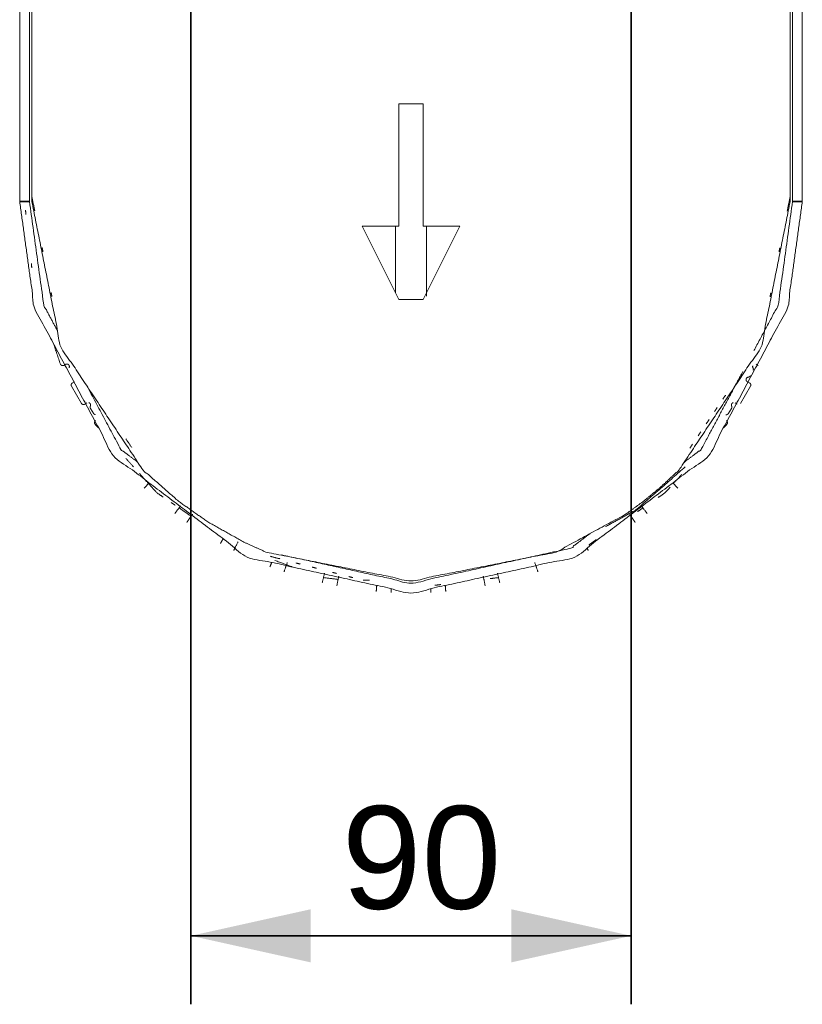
# Model space of a CAD drawing. Header units: millimetres. Extents: x 4 to 1188, y 1 to 840.
# Tile 69 of 256: x 327 to 350, y 550 to 578. Entities that reach past the tile are written whole.
import ezdxf

# ---------------------------------------------------------------- set-up
doc = ezdxf.new("R2010")
doc.units = ezdxf.units.MM
doc.layers.add('1', color=7, linetype='Continuous')
doc.styles.add('Arial Unicode MS', font='Arial Unicode MS')
doc.dimstyles.get("Standard").update_dxf_attribs({"dimtxt": 0.18, "dimasz": 0.18, "dimexe": 0.18, "dimexo": 0.0625, "dimgap": 0.09, "dimtad": 0, "dimtih": 1, "dimtoh": 1, "dimdec": 4, "dimzin": 0, "dimdsep": 46, "dimtxsty": 'Standard', "dimcen": 0.09, "dimadec": 0, "dimazin": 0, "dimtfac": 1, "dimtdec": 4, "dimtofl": 0, "dimtmove": 0, "dimatfit": 3, "dimfxl": 0, "dimtolj": 1, "dimtzin": 0, "dimarcsym": 0})

# ---------------------------------------------------------------- blocks, each defined once
blk = doc.blocks.new('_U12')
at = {"layer": '1', "color": 18, "lineweight": 35}
for p, q in [((331.79, 756.297), (331.79, 549.535)), ((344.647, 756.297), (344.647, 549.535)), ((331.79, 551.535), (344.647, 551.535))]:
    blk.add_line(p, q, dxfattribs=at)
at = {"layer": '1', "color": 18, "lineweight": 70}
for points in [[(331.79, 551.535), (335.29, 552.311), (335.29, 550.759)], [(344.647, 551.535), (341.147, 550.759), (341.147, 552.311)]]:
    blk.add_solid(points, dxfattribs=at)
at = {"layer": '1', "color": 18, "linetype": 'Continuous', "lineweight": 13, "insert": (336.196, 552.282), "char_height": 3, "attachment_point": 7, "line_spacing_factor": 1.047437, "style": 'Arial Unicode MS'}
blk.add_mtext('\\fArial Unicode MS|b0|i0;\\W1.0000;90', dxfattribs=at)

msp = doc.modelspace()

# ---------------------------------------------------------------- linework, layer by layer
at = {"layer": '1', "color": 154, "linetype": 'Continuous', "lineweight": 13}
for p, q in [((327.0753, 579.3288), (327.0753, 572.9716)), ((349.361, 572.9716), (349.361, 579.3288)), ((326.7896, 579.1859), (326.7896, 572.9716)), ((349.6467, 572.9716), (349.6467, 579.1859)), ((337.861, 575.8252), (337.861, 572.2538)), ((338.5753, 575.8252), (337.861, 575.8252)), ((338.5753, 572.2538), (338.5753, 575.8252)), ((337.861, 572.2538), (336.7896, 572.2538)), ((336.7896, 572.2538), (337.861, 570.1109)), ((338.5753, 570.1109), (339.6467, 572.2538)), ((337.861, 570.1109), (338.5753, 570.1109)), ((328.0763, 568.1906), (328.1383, 568.2218)), ((348.298, 568.2218), (348.36, 568.1906)), ((328.5929, 567.0791), (328.3024, 567.5822)), ((328.3951, 567.7113), (328.3331, 567.6801)), ((348.1339, 567.5822), (347.8434, 567.0791)), ((348.1032, 567.6801), (348.0412, 567.7113)), ((328.6931, 567.0566), (328.7511, 567.0948)), ((328.8582, 566.9316), (328.9577, 566.7803)), ((347.4786, 566.7803), (347.5781, 566.9316)), ((347.6852, 567.0948), (347.7432, 567.0566)), ((333.1684, 563.0382), (333.1686, 563.0386))]:
    msp.add_line(p, q, dxfattribs=at)
at = {"layer": '1', "color": 154, "linetype": 'Continuous', "lineweight": 35}
for p, q in [((326.7896, 572.9716), (327.0753, 572.9716)), ((349.361, 572.9716), (349.6467, 572.9716))]:
    msp.add_line(p, q, dxfattribs=at)
at = {"layer": '1', "color": 154, "linetype": 'Continuous', "lineweight": 13}
for points, knots in [([(327.1467, 572.9681), (327.1467, 580.8752), (327.1467, 585.3966), (327.1467, 591.8181), (327.1467, 595.2145), (327.1467, 602.8073), (327.1467, 611.6752), (327.1467, 632.3538), (327.1467, 644.2859), (327.1467, 647.4359), (327.1467, 652.3966), (327.1467, 658.4145), (327.1467, 666.8073), (327.1467, 673.2895), (327.1467, 696.5931), (327.1467, 697.4252), (327.1467, 706.0502), (327.1467, 716.3466), (327.1467, 726.6538), (327.1467, 737.2752), (327.1467, 745.5431), (327.1467, 752.6323), (327.1467, 753.3931), (327.1467, 756.0538), (327.1467, 762.8288), (327.1467, 778.6823)], [0, 0, 0.0384375, 0.0604167, 0.091632, 0.1081423, 0.1450521, 0.1881597, 0.2886805, 0.346684, 0.3619965, 0.3861111, 0.4153646, 0.4561632, 0.4876736, 0.6009549, 0.605, 0.6469271, 0.6969792, 0.7470833, 0.7987153, 0.8389063, 0.873368, 0.877066, 0.89, 0.922934, 1, 1]), ([(349.2896, 778.6823), (349.2896, 762.8288), (349.2896, 756.0538), (349.2896, 754.9216), (349.2896, 752.6323), (349.2896, 745.5431), (349.2896, 728.9038), (349.2896, 716.3466), (349.2896, 709.0466), (349.2896, 701.8145), (349.2896, 696.5931), (349.2896, 692.1645), (349.2896, 669.3645), (349.2896, 666.8073), (349.2896, 658.4145), (349.2896, 652.3966), (349.2896, 647.4359), (349.2896, 638.3395), (349.2896, 627.3252), (349.2896, 607.2966), (349.2896, 600.243), (349.2896, 593.9073), (349.2896, 588.8181), (349.2896, 580.8752), (349.2896, 572.9681)], [0, 0, 0.077066, 0.11, 0.1155035, 0.126632, 0.1610937, 0.2419792, 0.3030208, 0.338507, 0.3736632, 0.3990451, 0.4205729, 0.5314062, 0.5438368, 0.5846354, 0.6138889, 0.6380035, 0.6822222, 0.7357639, 0.833125, 0.8674132, 0.8982118, 0.9229514, 0.9615625, 1, 1]), ([(349.6467, 572.9716), (349.2176, 569.8694), (346.9085, 565.5494), (343.0028, 562.5928), (338.2181, 561.543), (333.4335, 562.5928), (329.5278, 565.5494), (327.2187, 569.8694), (326.7896, 572.9716)], [0, 0, 0.0878351, 0.2252234, 0.3626118, 0.4999999, 0.6373883, 0.7747767, 0.9121649, 1, 1]), ([(327.8983, 569.1899), (327.4936, 569.947), (327.0753, 572.9716)], [0, 0, 0.2194614, 1, 1]), ([(349.2896, 572.9681), (348.4468, 568.7312), (346.0468, 565.1394), (345.4998, 564.6281), (345.01, 564.2246), (344.5035, 563.8537), (342.455, 562.7394), (338.2181, 561.8966), (333.9813, 562.7394), (333.332, 563.0331), (332.2801, 563.6237), (331.4263, 564.2246), (330.3895, 565.1394), (327.9895, 568.7312), (327.1467, 572.9681)], [0, 0, 0.1248226, 0.2496453, 0.2712818, 0.2896181, 0.3077556, 0.3751393, 0.4999619, 0.6247845, 0.6453763, 0.6802328, 0.7104012, 0.7503548, 0.8751774, 1, 1]), ([(349.361, 572.9716), (348.9426, 569.947), (348.2348, 568.6227)], [0, 0, 0.6703365, 1, 1]), ([(327.9794, 568.2244), (327.9963, 568.2015), (328.0207, 568.187), (328.0489, 568.1832), (328.0763, 568.1906)], [0, 0, 0.2500298, 0.4999813, 0.7499974, 1, 1]), ([(328.1383, 568.2218), (328.1683, 568.2294), (328.1987, 568.2236), (328.2238, 568.2055), (328.2388, 568.1785), (328.2411, 568.1477), (328.2301, 568.1188)], [0, 0, 0.1666812, 0.333341, 0.4999964, 0.6666456, 0.833335, 1, 1]), ([(348.2062, 568.1188), (348.1952, 568.1477), (348.1974, 568.1785)], [0, 0, 0.4999975, 1, 1]), ([(348.2103, 568.0475), (348.2174, 568.0712), (348.216, 568.096), (348.2062, 568.1188)], [0, 0, 0.3333357, 0.6666586, 1, 1]), ([(347.907, 568.0095), (346.6912, 565.7349), (346.1925, 565.3573)], [0, 0, 0.804796, 1, 1]), ([(348.0412, 567.7113), (348.0172, 567.7309), (348.0038, 567.7587), (348.0034, 567.7896), (348.016, 567.8178), (348.0394, 567.838), (348.0692, 567.8464)], [0, 0, 0.1666825, 0.3333097, 0.4999826, 0.6666307, 0.833306, 1, 1]), ([(348.0692, 567.8464), (348.0933, 567.8522), (348.1141, 567.8658), (348.1289, 567.8857)], [0, 0, 0.3332922, 0.6666643, 1, 1]), ([(328.3331, 567.6801), (328.3107, 567.6626), (328.297, 567.6377), (328.2941, 567.6094), (328.3024, 567.5822)], [0, 0, 0.2500341, 0.5000127, 0.7500082, 1, 1]), ([(330.2438, 565.3573), (329.745, 565.7349), (328.7221, 567.6488)], [0, 0, 0.2237626, 1, 1]), ([(348.1339, 567.5822), (348.1422, 567.6094), (348.1393, 567.6377), (348.1256, 567.6626), (348.1032, 567.6801)], [0, 0, 0.2499868, 0.4999774, 0.7500182, 1, 1]), ([(328.5929, 567.0791), (328.6123, 567.0583), (328.6382, 567.0466), (328.6667, 567.0461), (328.693, 567.0566)], [0, 0, 0.2500155, 0.5000057, 0.7500393, 1, 1]), ([(328.8108, 567.1035), (328.8108, 567.1035), (328.8378, 567.0884), (328.8559, 567.0633), (328.8617, 567.0329), (328.8541, 567.003)], [0, 0, 0.0000168, 0.2499801, 0.5000098, 0.7499888, 1, 1]), ([(328.8541, 567.003), (328.847, 566.9792), (328.8484, 566.9544), (328.8582, 566.9316)], [0, 0, 0.3333581, 0.6666698, 1, 1]), ([(347.5822, 567.003), (347.5746, 567.0329), (347.5804, 567.0633), (347.5985, 567.0884), (347.6255, 567.1035)], [0, 0, 0.2500156, 0.4999858, 0.7500199, 1, 1]), ([(347.5781, 566.9316), (347.5879, 566.9544), (347.5893, 566.9792), (347.5822, 567.003)], [0, 0, 0.3333414, 0.6666643, 1, 1]), ([(328.9577, 566.7803), (328.9747, 566.7622), (328.9968, 566.7511)], [0, 0, 0.5000357, 1, 1]), ([(347.4148, 566.7482), (347.4395, 566.7511), (347.4616, 566.7622), (347.4786, 566.7803)], [0, 0, 0.3333855, 0.6666363, 1, 1]), ([(329.0068, 566.579), (328.9866, 566.559), (328.9758, 566.5327), (328.9762, 566.5043), (328.9876, 566.4782)], [0, 0, 0.2500084, 0.4999777, 0.7499658, 1, 1]), ([(347.4487, 566.4782), (347.4601, 566.5043), (347.4605, 566.5327), (347.4497, 566.559), (347.4295, 566.579)], [0, 0, 0.2500207, 0.4999953, 0.7499511, 1, 1]), ([(343.9005, 563.4814), (344.7858, 563.9699), (346.2288, 565.2261)], [0, 0, 0.3457715, 1, 1]), ([(330.9757, 564.3483), (330.7908, 564.4744), (330.2902, 565.0307)], [0, 0, 0.2301589, 1, 1]), ([(345.7897, 564.6347), (345.6454, 564.4744), (345.4328, 564.3293)], [0, 0, 0.4558345, 1, 1]), ([(331.4898, 564.0895), (331.4891, 564.0885), (331.3173, 563.8617)], [0, 0, 0.0042058, 1, 1]), ([(331.7978, 563.7876), (331.4574, 564.0198), (331.4442, 564.0288)], [0, 0, 0.962834, 1, 1]), ([(331.6698, 563.6051), (331.8333, 563.8389), (331.8335, 563.8393)], [0, 0, 0.9984246, 1, 1]), ([(343.4463, 563.2785), (342.8832, 562.8523), (338.2181, 561.8288), (334.4443, 562.6568)], [0, 0, 0.0755634, 0.5865974, 1, 1]), ([(333.0391, 562.7839), (333.1684, 563.0382), (333.1686, 563.0386)], [0, 0, 0.9984302, 1, 1]), ([(333.0391, 562.7839), (333.1684, 563.0382), (333.1686, 563.0386)], [0, 0, 0.9984302, 1, 1]), ([(333.0391, 562.7839), (333.1684, 563.0382), (333.1686, 563.0386)], [0, 0, 0.9984302, 1, 1]), ([(333.0391, 562.7839), (333.1684, 563.0382), (333.1686, 563.0386)], [0, 0, 0.9984302, 1, 1]), ([(333.0391, 562.7839), (333.1684, 563.0382), (333.1686, 563.0386)], [0, 0, 0.9984302, 1, 1]), ([(333.0391, 562.7839), (333.1684, 563.0382), (333.1686, 563.0386)], [0, 0, 0.9984302, 1, 1]), ([(343.6322, 563.1012), (343.4184, 562.9554), (343.4184, 562.9554)], [0, 0, 0.9999825, 1, 1]), ([(334.5095, 562.1615), (334.6021, 562.4313), (334.6022, 562.4318)], [0, 0, 0.9984169, 1, 1]), ([(341.834, 562.4317), (341.8344, 562.4306), (341.9267, 562.1615)], [0, 0, 0.0041987, 1, 1]), ([(335.6907, 562.1192), (335.6904, 562.118), (335.6258, 561.8409)], [0, 0, 0.0042048, 1, 1]), ([(336.0523, 561.7501), (336.1064, 562.0302), (336.1065, 562.0307)], [0, 0, 0.9984137, 1, 1]), ([(340.3297, 562.0307), (340.33, 562.0295), (340.3839, 561.7501)], [0, 0, 0.0042019, 1, 1]), ([(340.8104, 561.8409), (340.7457, 562.1187), (340.7456, 562.1192)], [0, 0, 0.9984305, 1, 1])]:
    msp.add_open_spline(points, degree=1, knots=knots, dxfattribs=at)
for points in [[(327.2292, 572.7025), (327.1467, 573.1145)], [(327.2292, 572.7025), (327.1467, 573.1145)], [(349.2896, 573.1145), (349.2055, 572.6945)], [(349.2896, 573.1145), (349.2055, 572.6945)], [(326.9729, 572.6003), (326.9599, 572.7195)], [(337.7646, 570.3038), (337.7646, 572.2539)], [(339.6467, 572.2538), (338.5753, 572.2538)], [(338.6717, 570.2085), (338.6717, 572.2539)], [(327.4683, 571.5091), (327.4444, 571.6282)], [(327.4683, 571.5091), (327.4444, 571.6282)], [(348.9903, 571.6204), (348.9665, 571.5013)], [(348.9903, 571.6204), (348.9665, 571.5013)], [(327.1428, 571.0415), (327.1298, 571.1606)], [(327.7302, 570.2011), (327.7064, 570.3202)], [(327.7302, 570.2011), (327.7064, 570.3202)], [(348.7283, 570.3124), (348.7044, 570.1931)], [(348.7283, 570.3124), (348.7044, 570.1931)], [(327.9794, 568.2244), (327.7762, 568.8264)], [(347.4039, 567.3197), (347.3238, 567.2009)], [(347.4039, 567.3197), (347.3238, 567.2009)], [(347.1635, 566.9631), (347.0834, 566.8442)], [(347.1635, 566.9631), (347.0834, 566.8442)], [(329.0953, 566.3585), (328.9876, 566.4782)], [(346.923, 566.6062), (346.8429, 566.4874)], [(346.923, 566.6062), (346.8429, 566.4874)], [(347.4487, 566.4782), (347.341, 566.3585)], [(346.6825, 566.2494), (346.6024, 566.1306)], [(346.6825, 566.2494), (346.6024, 566.1306)], [(330.0617, 565.7925), (329.8889, 566.0489)], [(330.0617, 565.7925), (329.8889, 566.0489)], [(346.4421, 565.8927), (346.3619, 565.7737)], [(346.4421, 565.8927), (346.3619, 565.7737)], [(330.1119, 565.2289), (329.8926, 565.4726)], [(346.1278, 565.0104), (345.9087, 564.767)], [(330.4283, 564.6092), (330.5695, 564.7608)], [(345.8667, 564.7607), (346.0079, 564.6091)], [(331.3312, 564.1059), (331.2145, 564.1854)], [(345.1189, 563.8617), (344.9464, 564.0894)], [(344.6027, 563.8392), (344.7664, 563.6051)], [(344.9754, 564.0174), (344.8356, 563.9221)], [(332.7302, 563.1252), (332.6543, 562.9889)], [(333.0391, 562.7839), (333.0786, 562.8615)], [(334.1039, 562.6162), (334.3907, 562.5423)], [(343.3577, 562.8614), (343.3971, 562.7838)], [(334.1482, 562.436), (334.0999, 562.3108)], [(334.7574, 562.3023), (334.2448, 562.4948)], [(334.8598, 562.4214), (334.9794, 562.3906)], [(335.3364, 562.2987), (335.456, 562.2679)], [(335.9247, 562.1471), (336.0443, 562.1163)], [(336.0893, 561.942), (335.6614, 561.9935)], [(336.4013, 562.0243), (336.5209, 561.9935)], [(336.8172, 561.9172), (337.0045, 561.9172)], [(337.218, 561.7625), (337.2024, 561.5883)], [(339.0934, 561.7912), (338.9157, 561.7698)], [(339.2338, 561.5883), (339.2182, 561.7625)], [(340.7745, 561.9934), (340.5333, 561.9644)], [(337.6372, 561.5578), (337.6429, 561.6693)], [(338.7932, 561.6692), (338.7988, 561.5578)]]:
    msp.add_open_spline(points, degree=1, dxfattribs=at)

# ---------------------------------------------------------------- dimensions: what is measured, and where the dimension line sits
at = {"layer": '1', "color": 18, "linetype": 'Continuous', "lineweight": 13}
dim = msp.add_linear_dim(base=(344.6467, 551.5352), p1=(331.7896, 757.2966), p2=(344.6467, 757.2966), text='\\fArial Unicode MS|b0|i0;\\C18;90', dimstyle='Standard', override={"dimtxt": 3, "dimasz": 3.5, "dimexe": 2, "dimexo": 1, "dimgap": 1.5, "dimtad": 1, "dimtih": 1, "dimtoh": 0, "dimdec": 2, "dimlfac": 1, "dimzin": 8, "dimdsep": 44, "dimlunit": 2, "dimpost": '', "dimtxsty": 'Arial Unicode MS', "dimsah": 1, "dimse1": 0, "dimse2": 0, "dimsd1": 0, "dimsd2": 0, "dimclrd": 18, "dimclre": 18, "dimclrt": 18, "dimtol": 0, "dimtm": -0.1, "dimtfac": 0.666667, "dimtdec": 2, "dimtofl": 1, "dimtmove": 0, "dimtzin": 8, "dimlwd": 35, "dimlwe": 35}, dxfattribs=at)
dim.commit()
dim.dimension.update_dxf_attribs({"geometry": '_U12', "text_midpoint": (338.2181, 551.5352), "dimtype": 160})

doc.saveas('drawing.dxf')
